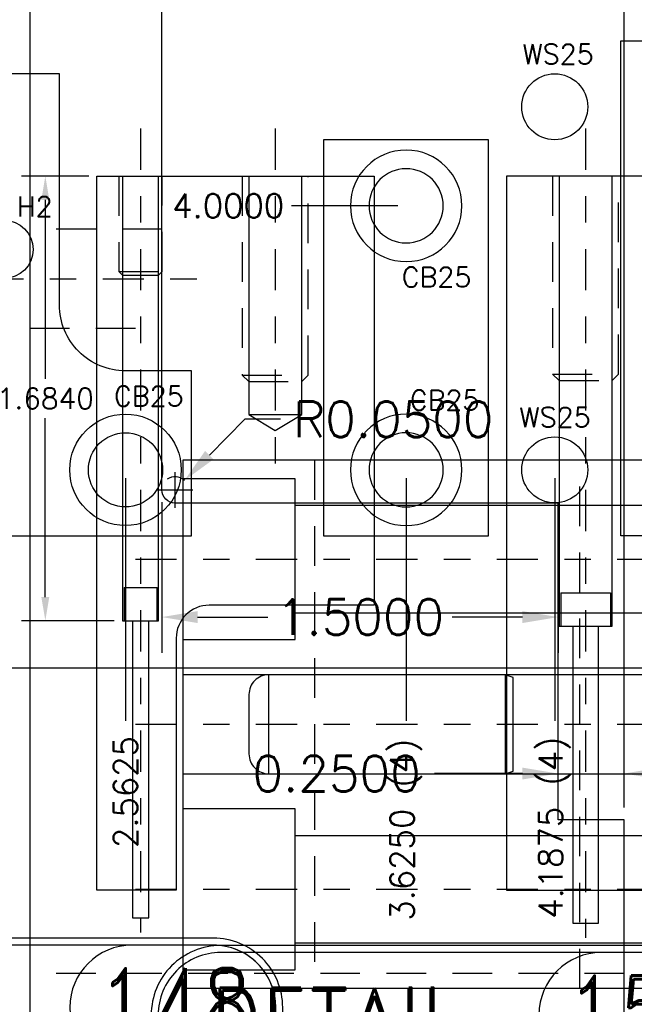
# Model space of a CAD drawing. Header units: inches. Extents: x -77 to 299, y -110 to 144.
# Tile 20 of 256: x -1.93 to 0.4, y -47.82 to -44.1. Entities that reach past the tile are written whole.
import ezdxf
from ezdxf.enums import TextEntityAlignment as Align

# ---------------------------------------------------------------- set-up
doc = ezdxf.new("R2010")
doc.units = ezdxf.units.IN
doc.header["$MEASUREMENT"] = 0
doc.linetypes.add('CENTER', pattern=[0.249, 0.156, -0.031, 0.031, -0.031])
doc.linetypes.add('HIDDEN', pattern=[0.225, 0.15, -0.075])
doc.layers.get('DEFPOINTS').update_dxf_attribs({"color": 8})
for name, color, linetype in [('SVA-M-C', 74, 'CENTER'), ('SVA-M-H', 4, 'HIDDEN'), ('SVA-M-S', 8, 'Continuous'), ('SVD-M-C', 74, 'CENTER'), ('SVD-M-D', 42, 'Continuous'), ('SVD-M-H', 4, 'HIDDEN'), ('SVD-M-S', 8, 'Continuous'), ('SVE-M-C', 74, 'CENTER'), ('SVE-M-D', 42, 'Continuous'), ('SVE-M-H', 4, 'HIDDEN'), ('SVE-M-M', 233, 'Continuous'), ('SVE-M-S', 8, 'Continuous'), ('SVF-M-d', 42, 'Continuous'), ('SVF-M-D2', 42, 'Continuous'), ('SVF-M-M', 233, 'Continuous'), ('SVF-M-S', 8, 'Continuous')]:
    doc.layers.add(name, color=color, linetype=linetype)
doc.styles.add('DIEMAKER', font='SIMPLEX.shx')
doc.styles.add('MONOTXT', font='MONOTXT')
doc.styles.add('R', font='ROMAND.SHX')
doc.styles.get("Standard").update_dxf_attribs({"font": 'txt.shx'})
doc.dimstyles.get("Standard").update_dxf_attribs({"dimtxt": 0.18, "dimasz": 0.18, "dimexe": 0.18, "dimexo": 0.0625, "dimgap": 0.09, "dimtad": 0, "dimtih": 1, "dimtoh": 1, "dimdec": 4, "dimzin": 0, "dimdsep": 46, "dimtxsty": 'Standard', "dimcen": 0.09, "dimadec": 0, "dimazin": 0, "dimtfac": 1, "dimtdec": 4, "dimtofl": 0, "dimtmove": 0, "dimatfit": 3, "dimfxl": 0, "dimtolj": 1, "dimtzin": 0, "dimarcsym": 0})
doc.dimstyles.new('STANDARD$0', dxfattribs={"dimtxt": 0.156, "dimasz": 0.18, "dimexe": 0.18, "dimexo": 0.0625, "dimgap": 0.07, "dimtad": 0, "dimtih": 1, "dimtoh": 1, "dimdec": 4, "dimzin": 4, "dimdsep": 46, "dimtxsty": 'Standard', "dimcen": 0.09, "dimclrd": 2, "dimclre": 2, "dimclrt": 2, "dimadec": 4, "dimazin": 0, "dimtfac": 1, "dimtdec": 4, "dimtofl": 0, "dimtmove": 0, "dimatfit": 3, "dimfxl": 0, "dimtolj": 1, "dimtzin": 0, "dimarcsym": 0})

# ---------------------------------------------------------------- blocks, each defined once
blk = doc.blocks.new('*D506')
at = {"layer": 'DEFPOINTS', "color": 0}
for p in [(0.1065, -46.9502), (0.1065, -47.1261), (0.3565, -47.1261)]:
    blk.add_point(p, dxfattribs=at)
at = {"layer": 'SVD-M-D', "color": 0, "lineweight": -2}
for p, q in [((0.1065, -47.0793), (0.1065, -46.8152)), ((0.3565, -47.0793), (0.3565, -46.8152)), ((-0.0285, -46.9502), (-0.3608, -46.9502)), ((0.4915, -46.9502), (0.6265, -46.9502))]:
    blk.add_line(p, q, dxfattribs=at)
at = {"layer": 'SVD-M-D', "color": 0}
for points in [[(-0.0285, -46.9277), (-0.0285, -46.9727), (0.1065, -46.9502)], [(0.4915, -46.9277), (0.4915, -46.9727), (0.3565, -46.9502)]]:
    blk.add_solid(points, dxfattribs=at)
at = {"layer": 'SVD-M-D', "color": 0, "insert": (-0.732, -46.9502), "char_height": 0.135, "attachment_point": 5}
blk.add_mtext('\\A1;0.2500', dxfattribs=at)
blk = doc.blocks.new('*D453')
at = {"layer": 'DEFPOINTS', "color": 0}
for p in [(-1.3084, -45.8405), (-1.3435, -45.8761)]:
    blk.add_point(p, dxfattribs=at)
at = {"layer": 'SVD-M-D', "color": 0, "lineweight": -2}
for p, q in [((-1.0798, -45.6083), (-1.2137, -45.7443)), ((-0.9448, -45.6083), (-1.0798, -45.6083)), ((-1.3435, -45.9436), (-1.3435, -45.8086)), ((-1.411, -45.8761), (-1.276, -45.8761))]:
    blk.add_line(p, q, dxfattribs=at)
blk.add_arc((-1.3435, -45.8761), 0.05, 45.442, 126.2852, dxfattribs=at)
at = {"layer": 'SVD-M-D', "color": 0}
blk.add_solid([(-1.2298, -45.7285), (-1.1977, -45.7601), (-1.3084, -45.8405)], dxfattribs=at)
at = {"layer": 'SVD-M-D', "color": 0, "insert": (-0.5173, -45.6083), "char_height": 0.135, "attachment_point": 5}
blk.add_mtext('\\A1;R0.0500', dxfattribs=at)
blk = doc.blocks.new('*D510')
at = {"layer": 'DEFPOINTS', "color": 0}
for p in [(-2.3685, -42.1814), (-2.3685, -43.035), (0.3565, -47.1261)]:
    blk.add_point(p, dxfattribs=at)
at = {"layer": 'SVD-M-D', "color": 0, "lineweight": -2}
for p, q in [((-2.3685, -42.9881), (-2.3685, -42.0464)), ((0.3565, -47.0793), (0.3565, -42.0464)), ((-2.2335, -42.1814), (-1.2655, -42.1814)), ((0.2215, -42.1814), (-0.478, -42.1814))]:
    blk.add_line(p, q, dxfattribs=at)
at = {"layer": 'SVD-M-D', "color": 0}
for points in [[(-2.2335, -42.1589), (-2.2335, -42.2039), (-2.3685, -42.1814)], [(0.2215, -42.1589), (0.2215, -42.2039), (0.3565, -42.1814)]]:
    blk.add_solid(points, dxfattribs=at)
at = {"layer": 'SVD-M-D', "color": 0, "insert": (-0.8717, -42.1814), "char_height": 0.135, "attachment_point": 5}
blk.add_mtext('\\A1;2.7250', dxfattribs=at)
blk = doc.blocks.new('*D511')
at = {"layer": 'DEFPOINTS', "color": 0}
for p in [(-1.3935, -45.8761), (0.1065, -45.9261), (0.1065, -46.3577)]:
    blk.add_point(p, dxfattribs=at)
at = {"layer": 'SVD-M-D', "color": 0, "lineweight": -2}
for p, q in [((-1.3935, -45.923), (-1.3935, -46.4927)), ((0.1065, -45.973), (0.1065, -46.4927)), ((-1.2585, -46.3577), (-0.9923, -46.3577)), ((-0.0285, -46.3577), (-0.2948, -46.3577))]:
    blk.add_line(p, q, dxfattribs=at)
at = {"layer": 'SVD-M-D', "color": 0}
for points in [[(-1.2585, -46.3352), (-1.2585, -46.3802), (-1.3935, -46.3577)], [(-0.0285, -46.3352), (-0.0285, -46.3802), (0.1065, -46.3577)]]:
    blk.add_solid(points, dxfattribs=at)
at = {"layer": 'SVD-M-D', "color": 0, "insert": (-0.6435, -46.3577), "char_height": 0.135, "attachment_point": 5}
blk.add_mtext('\\A1;1.5000', dxfattribs=at)
blk = doc.blocks.new('dm108902')
at = {"layer": 'SVF-M-S'}
for radius in [0.211, 0.1405]:
    blk.add_circle((0, 0), radius, dxfattribs=at)
blk = doc.blocks.new('dm108889')
at = {"layer": 'SVF-M-S'}
blk.add_circle((0, 0), 0.125, dxfattribs=at)
blk = doc.blocks.new('dm108928')
at = {"layer": 'SVF-M-S'}
blk.add_circle((0, 0), 0.1105, dxfattribs=at)
blk = doc.blocks.new('dm108929')
at = {"layer": 'SVF-M-S'}
for radius in [0.211, 0.1405]:
    blk.add_circle((0, 0), radius, dxfattribs=at)
blk = doc.blocks.new('*D1441')
at = {"layer": 'DEFPOINTS', "color": 0}
for p in [(-4.0938, -40.8002), (-0.9023, -44.8002), (-0.4688, -44.8002)]:
    blk.add_point(p, dxfattribs=at)
at = {"layer": 'SVF-M-d', "color": 0, "lineweight": -2}
blk.add_line((-0.5, -44.8002), (-0.9023, -44.8002), dxfattribs=at)
at = {"layer": 'SVF-M-d', "color": 0, "insert": (-1.1423, -44.8002), "char_height": 0.09, "attachment_point": 5}
blk.add_mtext('\\A1;4.0000', dxfattribs=at)
blk = doc.blocks.new('*D1452')
at = {"layer": 'DEFPOINTS', "color": 0}
for p in [(-4.0938, -40.8002), (2.5937, -44.4252), (3.9812, -44.4252)]:
    blk.add_point(p, dxfattribs=at)
at = {"layer": 'SVF-M-d', "color": 0, "lineweight": -2}
blk.add_line((2.625, -44.4252), (3.9812, -44.4252), dxfattribs=at)
at = {"layer": 'SVF-M-d', "color": 0, "insert": (4.3937, -44.4252), "char_height": 0.09, "attachment_point": 5}
blk.add_mtext('\\A1;3.6250 (3)', dxfattribs=at)
blk = doc.blocks.new('*D1453')
at = {"layer": 'DEFPOINTS', "color": 0}
for p in [(-4.0938, -40.8002), (1.5937, -44.6752), (3.9812, -44.6752)]:
    blk.add_point(p, dxfattribs=at)
at = {"layer": 'SVF-M-d', "color": 0, "lineweight": -2}
blk.add_line((1.625, -44.6752), (3.9812, -44.6752), dxfattribs=at)
at = {"layer": 'SVF-M-d', "color": 0, "insert": (4.2437, -44.6752), "char_height": 0.09, "attachment_point": 5}
blk.add_mtext('\\A1;3.8750', dxfattribs=at)
blk = doc.blocks.new('*D1454')
at = {"layer": 'DEFPOINTS', "color": 0}
for p in [(-4.0938, -40.8002), (0.8437, -44.9002), (1.0009, -44.9002)]:
    blk.add_point(p, dxfattribs=at)
at = {"layer": 'SVF-M-d', "color": 0, "lineweight": -2}
blk.add_line((0.875, -44.9002), (1.0009, -44.9002), dxfattribs=at)
at = {"layer": 'SVF-M-d', "color": 0, "insert": (1.2334, -44.9002), "char_height": 0.09, "attachment_point": 5}
blk.add_mtext('\\A1;4.1000', dxfattribs=at)
blk = doc.blocks.new('*D1455')
at = {"layer": 'DEFPOINTS', "color": 0}
for p in [(-4.0938, -40.8002), (0.8437, -45.3252), (1.0009, -45.3252)]:
    blk.add_point(p, dxfattribs=at)
at = {"layer": 'SVF-M-d', "color": 0, "lineweight": -2}
blk.add_line((0.875, -45.3252), (1.0009, -45.3252), dxfattribs=at)
at = {"layer": 'SVF-M-d', "color": 0, "insert": (1.2634, -45.3252), "char_height": 0.09, "attachment_point": 5}
blk.add_mtext('\\A1;4.5250', dxfattribs=at)
blk = doc.blocks.new('*D1456')
at = {"layer": 'DEFPOINTS', "color": 0}
for p in [(-4.0938, -40.8002), (1.3512, -45.5502), (1.5937, -45.5502)]:
    blk.add_point(p, dxfattribs=at)
at = {"layer": 'SVF-M-d', "color": 0, "lineweight": -2}
blk.add_line((1.5625, -45.5502), (1.3512, -45.5502), dxfattribs=at)
at = {"layer": 'SVF-M-d', "color": 0, "insert": (1.0962, -45.5502), "char_height": 0.09, "attachment_point": 5}
blk.add_mtext('\\A1;4.7500', dxfattribs=at)
blk = doc.blocks.new('*D1457')
at = {"layer": 'DEFPOINTS', "color": 0}
for p in [(-4.0938, -40.8002), (2.5937, -45.566), (3.9812, -45.566)]:
    blk.add_point(p, dxfattribs=at)
at = {"layer": 'SVF-M-d', "color": 0, "lineweight": -2}
blk.add_line((2.625, -45.566), (3.9812, -45.566), dxfattribs=at)
at = {"layer": 'SVF-M-d', "color": 0, "insert": (4.2512, -45.566), "char_height": 0.09, "attachment_point": 5}
blk.add_mtext('\\A1;4.7658', dxfattribs=at)
blk = doc.blocks.new('*D1465')
at = {"layer": 'DEFPOINTS', "color": 0}
for p in [(-4.0938, -40.8002), (-1.5313, -45.8002), (-1.5313, -46.7502)]:
    blk.add_point(p, dxfattribs=at)
at = {"layer": 'SVF-M-d', "color": 0, "lineweight": -2}
blk.add_line((-1.5313, -45.8314), (-1.5313, -46.7502), dxfattribs=at)
at = {"layer": 'SVF-M-d', "color": 0, "insert": (-1.5313, -47.0202), "char_height": 0.09, "attachment_point": 5, "rotation": 90}
blk.add_mtext('\\A1;2.5625', dxfattribs=at)
blk = doc.blocks.new('*D1466')
at = {"layer": 'DEFPOINTS', "color": 0}
for p in [(-4.0938, -40.8002), (-0.4688, -45.8002), (-0.4688, -46.7502)]:
    blk.add_point(p, dxfattribs=at)
at = {"layer": 'SVF-M-d', "color": 0, "lineweight": -2}
blk.add_line((-0.4688, -45.8314), (-0.4688, -46.7502), dxfattribs=at)
at = {"layer": 'SVF-M-d', "color": 0, "insert": (-0.4688, -47.1627), "char_height": 0.09, "attachment_point": 5, "rotation": 90}
blk.add_mtext('\\A1;3.6250 (4)', dxfattribs=at)
blk = doc.blocks.new('*D1467')
at = {"layer": 'DEFPOINTS', "color": 0}
for p in [(-4.0938, -40.8002), (0.0937, -45.8002), (0.0937, -46.7502)]:
    blk.add_point(p, dxfattribs=at)
at = {"layer": 'SVF-M-d', "color": 0, "lineweight": -2}
blk.add_line((0.0937, -45.8314), (0.0937, -46.7502), dxfattribs=at)
at = {"layer": 'SVF-M-d', "color": 0, "insert": (0.0937, -47.1552), "char_height": 0.09, "attachment_point": 5, "rotation": 90}
blk.add_mtext('\\A1;4.1875 (4)', dxfattribs=at)
blk = doc.blocks.new('*D1468')
at = {"layer": 'DEFPOINTS', "color": 0}
for p in [(-4.0938, -40.8002), (0.8437, -45.8002), (0.8437, -46.7502)]:
    blk.add_point(p, dxfattribs=at)
at = {"layer": 'SVF-M-d', "color": 0, "lineweight": -2}
blk.add_line((0.8437, -45.8314), (0.8437, -46.7502), dxfattribs=at)
at = {"layer": 'SVF-M-d', "color": 0, "insert": (0.8437, -47.1702), "char_height": 0.09, "attachment_point": 5, "rotation": 90}
blk.add_mtext('\\A1;4.9375 (8)', dxfattribs=at)
blk = doc.blocks.new('*D1469')
at = {"layer": 'DEFPOINTS', "color": 0}
for p in [(-4.0938, -40.8002), (1.5937, -45.5502), (1.5937, -46.7502)]:
    blk.add_point(p, dxfattribs=at)
at = {"layer": 'SVF-M-d', "color": 0, "lineweight": -2}
blk.add_line((1.5937, -45.5814), (1.5937, -46.7502), dxfattribs=at)
at = {"layer": 'SVF-M-d', "color": 0, "insert": (1.5937, -47.1702), "char_height": 0.09, "attachment_point": 5, "rotation": 90}
blk.add_mtext('\\A1;5.6875 (4)', dxfattribs=at)
blk = doc.blocks.new('*D1470')
at = {"layer": 'DEFPOINTS', "color": 0}
for p in [(-4.0938, -40.8002), (2.5937, -45.566), (2.5937, -46.7502)]:
    blk.add_point(p, dxfattribs=at)
at = {"layer": 'SVF-M-d', "color": 0, "lineweight": -2}
blk.add_line((2.5937, -45.5973), (2.5937, -46.7502), dxfattribs=at)
at = {"layer": 'SVF-M-d', "color": 0, "insert": (2.5937, -47.1702), "char_height": 0.09, "attachment_point": 5, "rotation": 90}
blk.add_mtext('\\A1;6.6875 (4)', dxfattribs=at)
blk = doc.blocks.new('dmdl01')
at = {"style": 'DIEMAKER'}
blk.add_attdef('PTID', text='', height=1, dxfattribs=at).set_placement((0, 0), align=Align.MIDDLE)
at = {"style": 'DIEMAKER', "flags": 1}
for tag, p in [('ENTTYP', (0, -1.523)), ('PTDESC', (0, -3.045))]:
    blk.add_attdef(tag, text='', height=1, dxfattribs=at).set_placement(p, align=Align.MIDDLE)
blk = doc.blocks.new('DMDT001')
for p, q in [((0.7257, 0.1211), (1.2132, 0.1211)), ((-0.6188, -1.8033), (0.1437, -1.8033)), ((0.295, -1.8033), (1.4368, -1.8033)), ((-0.6188, -2.0057), (0.1437, -2.0057)), ((0.295, -2.0057), (1.4368, -2.0057)), ((-0.6188, -2.2081), (0.1437, -2.2081)), ((0.295, -2.2081), (1.4368, -2.2081)), ((-0.6188, -2.4105), (0.1437, -2.4105)), ((0.295, -2.4105), (1.4368, -2.4105))]:
    blk.add_line(p, q)
for points in [[(-1.5618, -2.6113), (1.2132, -2.6113, 0.414214), (1.6302, -2.1943), (1.6302, 0.4961, 0.414214), (1.2132, 0.9131), (-1.5618, 0.9131, 0.414214), (-1.9788, 0.4961), (-1.9788, -2.1943, 0.414214)], [(-1.5618, -1.4726), (1.2132, -1.4726, 0.414214), (1.5882, -1.0976), (1.5882, 0.4961, 0.414214), (1.2132, 0.8711), (-1.5618, 0.8711, 0.414214), (-1.9368, 0.4961), (-1.9368, -1.0976, 0.414214)], [(-1.5618, -2.5693), (1.2132, -2.5693, 0.414214), (1.5882, -2.1943), (1.5882, -1.8851, 0.414214), (1.2132, -1.5101), (-1.5618, -1.5101, 0.414214), (-1.9368, -1.8851), (-1.9368, -2.1943, 0.414214)]]:
    blk.add_lwpolyline(points, format="xyb", close=True)
for centre, start, end in [((0.7257, 0.4961), 90, 270), ((1.2132, 0.4961), 270, 90)]:
    blk.add_arc(centre, 0.375, start, end)
at = {"color": 42}
for s, height, style, p in [('DETAIL', 0.34395, 'R', (-1.6251, 0.3158)), ('X=', 0.1875, 'MONOTXT', (-1.8306, -0.2918)), ('Y=', 0.1875, 'MONOTXT', (-1.8339, -0.6443)), ('Z=', 0.1875, 'MONOTXT', (-1.8372, -0.9969)), ('REQ', 0.1875, 'MONOTXT', (0.9986, -0.9969)), ('PROGRAMMED', 0.12, 'DIEMAKER', (-1.8247, -1.8035)), ('SET-UP', 0.12, 'DIEMAKER', (-1.8247, -2.0053)), ('RAN', 0.12, 'DIEMAKER', (-1.8247, -2.2071)), ('CHECKED OK', 0.12, 'DIEMAKER', (-1.8247, -2.4089))]:
    blk.add_text(s, height=height, dxfattribs=dict(at, style=style)).set_placement(p)
for p in [(-0.3953, -1.799), (-0.3953, -2.0014), (-0.3953, -2.2038), (-0.3953, -2.4062)]:
    blk.add_text('/ /', height=0.12107).set_placement(p)
at = {"color": 42, "style": 'R', "width": 0.571895}
blk.add_attdef('DET#', text='', height=0.45, dxfattribs=at).set_placement((0.5139, 0.282), (1.4514, 0.282), align=Align.FIT)
at = {"color": 42, "style": 'DIEMAKER'}
for tag, p in [('XDIM', (-1.4342, -0.2918)), ('YDIM', (-1.4375, -0.6443)), ('ZDIM', (-1.4408, -0.9969))]:
    blk.add_attdef(tag, p, '', height=0.1875, dxfattribs=at)
for tag, p in [('MATL', (1.513, -0.2918)), ('H/T', (1.4952, -0.6443)), ('QTY#', (0.8173, -0.9969))]:
    blk.add_attdef(tag, text='', height=0.1875, dxfattribs=at).set_placement(p, align=Align.RIGHT)
at = {"color": 42, "style": 'DIEMAKER', "width": 5.370504, "flags": 4}
blk.add_attdef('DE#1', text='', height=0.1875, dxfattribs=at).set_placement((-1.6994, -1.3715), (1.3694, -1.3715), align=Align.FIT)
at = {"color": 42, "style": 'DIEMAKER', "flags": 5}
for tag, p in [('DE#2', (-1.8615, -2.8611)), ('DE#3', (-1.8533, -3.1611))]:
    blk.add_attdef(tag, p, '', height=0.1875, dxfattribs=at)
blk = doc.blocks.new('*D2668')
at = {"layer": 'DEFPOINTS', "color": 0}
for p in [(-1.8347, -44.6878), (-1.6393, -44.6878), (-1.5423, -46.3718)]:
    blk.add_point(p, dxfattribs=at)
at = {"layer": 'SVE-M-D', "color": 2, "lineweight": -2}
for p, q in [((-1.6705, -44.6878), (-1.9247, -44.6878)), ((-1.8347, -44.7778), (-1.8347, -45.4558)), ((-1.8347, -46.2818), (-1.8347, -45.6038)), ((-1.5735, -46.3718), (-1.9247, -46.3718))]:
    blk.add_line(p, q, dxfattribs=at)
at = {"layer": 'SVE-M-D', "color": 2}
for points in [[(-1.8497, -44.7778), (-1.8197, -44.7778), (-1.8347, -44.6878)], [(-1.8497, -46.2818), (-1.8197, -46.2818), (-1.8347, -46.3718)]]:
    blk.add_solid(points, dxfattribs=at)
at = {"layer": 'SVE-M-D', "color": 2, "insert": (-1.8347, -45.5298), "char_height": 0.078, "attachment_point": 5}
blk.add_mtext('\\A1;1.6840', dxfattribs=at)

msp = doc.modelspace()

# ---------------------------------------------------------------- linework, layer by layer
at = {"layer": 'SVA-M-C'}
for p, q in [((-1.49368, -46.13855), (0.86632, -46.13855)), ((-1.49368, -46.76355), (0.86632, -46.76355)), ((-1.49368, -47.38855), (0.86632, -47.38855))]:
    msp.add_line(p, q, dxfattribs=at)
at = {"layer": 'SVA-M-H'}
for p, q in [((-0.81618, -45.76355), (-0.81618, -47.76355)), ((0.18882, -47.76355), (0.18882, -45.76355))]:
    msp.add_line(p, q, dxfattribs=at)
at = {"layer": 'SVA-M-S'}
for p, q in [((-0.88868, -46.34155), (-0.88868, -45.93555)), ((-0.88868, -47.59155), (-0.88868, -47.18555))]:
    msp.add_line(p, q, dxfattribs=at)
msp.add_lwpolyline([(0.68632, -45.76355), (-1.31368, -45.76355), (-1.31368, -47.76355), (0.68632, -47.76355)], close=True, dxfattribs=at)
for points in [[(-1.31368, -46.44305), (-0.88868, -46.44305), (-0.88868, -46.34155), (0.68632, -46.34155), (0.68632, -45.93555), (-0.88868, -45.93555), (-0.88868, -45.83405), (-1.31368, -45.83405)], [(0.68632, -46.57605), (-0.09368, -46.57605), (-0.98868, -46.57605), (-1.31368, -46.57605)], [(-0.09368, -46.95105), (-0.06368, -46.94105), (-0.06368, -46.58605), (-0.09368, -46.57605), (-0.09368, -46.95105)], [(-1.31368, -46.95105), (-0.98868, -46.95105), (-0.09368, -46.95105), (0.68632, -46.95105)], [(-1.31368, -47.69305), (-0.88868, -47.69305), (-0.88868, -47.59155), (0.68632, -47.59155), (0.68632, -47.18555), (-0.88868, -47.18555), (-0.88868, -47.08405), (-1.31368, -47.08405)]]:
    msp.add_lwpolyline(points, dxfattribs=at)
msp.add_lwpolyline([(-0.98868, -46.95105), (-0.98868, -46.57605, 0.4142136), (-1.06368, -46.65105), (-1.06368, -46.87605, 0.4142136), (-0.98868, -46.95105, 0.4142136)], format="xyb", dxfattribs=at)
at = {"layer": 'SVD-M-C'}
msp.add_line((-2.07352, -45.07613), (-1.21352, -45.07613), dxfattribs=at)
at = {"layer": 'SVD-M-H'}
for p, q in [((-1.39352, -44.88863), (-1.89352, -44.88863)), ((-1.89352, -45.26363), (-1.39352, -45.26363)), ((0.35648, -47.70697), (-1.89352, -47.70697))]:
    msp.add_line(p, q, dxfattribs=at)
at = {"layer": 'SVD-M-S'}
msp.add_lwpolyline([(-1.34352, -45.92613, -0.4142136), (-1.39352, -45.87613), (-1.39352, -43.03497), (-2.36852, -43.03497), (-2.36852, -43.67797), (-1.94352, -43.67797, -0.4142136), (-1.89352, -43.72797), (-1.89352, -48.28497), (0.35648, -48.28497), (0.35648, -47.12613), (0.10648, -47.12613), (0.10648, -45.92613)], format="xyb", close=True, dxfattribs=at)
at = {"layer": 'SVE-M-C'}
for p, q in [((-1.4743, -44.5078), (-1.4743, -47.5518)), ((-1.4743, -44.5078), (-1.4743, -45.78661)), ((-1.4743, -44.5078), (-1.4743, -45.4086)), ((-0.9643, -44.5078), (-0.9643, -45.8311)), ((0.2107, -44.5078), (0.2107, -47.5718)), ((0.2107, -44.5078), (0.2107, -46.9561))]:
    msp.add_line(p, q, dxfattribs=at)
at = {"layer": 'SVE-M-H'}
for p, q in [((-1.5563, -45.0488), (-1.3923, -45.0488)), ((-1.0893, -45.4413), (-0.8393, -45.4413)), ((0.0857, -45.4378), (0.3357, -45.4378))]:
    msp.add_line(p, q, dxfattribs=at)
for points in [[(-1.5563, -44.6878), (-1.5563, -45.0488), (-1.5423, -45.0628), (-1.4063, -45.0628), (-1.3923, -45.0488), (-1.3923, -44.6878)], [(-1.0893, -44.6878), (-1.0893, -45.4413), (-1.0648, -45.4658), (-0.8638, -45.4658), (-0.8393, -45.4413), (-0.8393, -44.6878)], [(0.0857, -44.6878), (0.0857, -45.4378), (0.1102, -45.4623), (0.3112, -45.4623), (0.3357, -45.4378), (0.3357, -44.6878)]]:
    msp.add_lwpolyline(points, dxfattribs=at)
at = {"layer": 'SVE-M-S'}
for p, q in [((-1.0648, -45.5908), (-0.8638, -45.5908)), ((-1.5368, -46.2458), (-1.4118, -46.2458)), ((0.11695, -46.2658), (0.11695, -46.3918)), ((0.11695, -46.2658), (0.30445, -46.2658)), ((0.30445, -46.2658), (0.30445, -46.3918)), ((-1.5423, -46.3718), (-1.4063, -46.3718)), ((-1.50515, -46.3718), (-1.44255, -46.3718)), ((0.1622, -46.3918), (0.2592, -46.3918))]:
    msp.add_line(p, q, dxfattribs=at)
msp.add_lwpolyline([(-1.63929, -47.3918), (-1.63929, -44.6878), (-0.5893, -44.6878), (-0.5893, -46.3128), (-1.2143, -46.3128, 0.4142136), (-1.3393, -46.4378), (-1.3393, -47.3918)], format="xyb", close=True, dxfattribs=at)
for points in [[(-1.5423, -44.6878), (-1.5423, -46.3718)], [(-1.4063, -46.3718), (-1.4063, -44.6878)], [(-1.0648, -44.6878), (-1.0648, -45.5908), (-0.9643, -45.6511), (-0.8638, -45.5908), (-0.8638, -44.6878)], [(0.1102, -44.6878), (0.1102, -46.3918), (0.1622, -46.3918), (0.1622, -47.5168), (0.2592, -47.5168), (0.2592, -46.3918), (0.3112, -46.3918), (0.3112, -44.6878)], [(-1.5368, -46.2458), (-1.5368, -46.3718), (-1.50515, -46.3718), (-1.50515, -47.4968), (-1.44255, -47.4968), (-1.44255, -46.3718), (-1.4118, -46.3718), (-1.4118, -46.2458)]]:
    msp.add_lwpolyline(points, dxfattribs=at)
msp.add_lwpolyline([(-0.0893, -47.3918), (1.40224, -47.3918), (1.40224, -44.6878), (-0.0893, -44.6878)], close=True, dxfattribs=at)
at = {"layer": 'SVF-M-S'}
for points in [[(-4.09379, -46.55019), (3.78122, -46.55019), (3.78122, -40.80019), (-4.09379, -40.80019)], [(0.34371, -46.05019), (0.34371, -44.17519), (1.84371, -44.17519), (1.84371, -46.05019)], [(-0.78129, -44.55019), (-0.78129, -46.05019), (-0.15629, -46.05019), (-0.15629, -44.55019)]]:
    msp.add_lwpolyline(points, close=True, dxfattribs=at)
msp.add_lwpolyline([(-1.78129, -44.30019), (-3.09379, -44.30019), (-3.09379, -46.05019), (-1.28129, -46.05019), (-1.28129, -45.42519), (-1.53129, -45.42519, -0.4142136), (-1.78129, -45.17519)], format="xyb", close=True, dxfattribs=at)

# ---------------------------------------------------------------- block references
for p in [(0.09371, -44.42519), (0.09371, -45.80019)]:
    msp.add_blockref('dm108889', p)
at = {"xscale": -1, "rotation": 284.999999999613}
for p in [(-0.46879, -44.80019), (-0.46879, -45.80019)]:
    msp.add_blockref('dm108902', p, dxfattribs=at)
for name, p, rotation in [('dm108928', (-1.99129, -44.96519), 294.9999999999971), ('dm108929', (-1.53129, -45.80019), 215.0000000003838)]:
    msp.add_blockref(name, p, dxfattribs=dict(rotation=rotation))
at = {"layer": 'SVE-M-M'}
ref = msp.add_blockref('DMDT001', (-1.96305, -48.1488), dxfattribs=dict(at, xscale=0.63, yscale=0.63, zscale=0.63))
ref.add_attrib('DET#', '148', dxfattribs={"layer": '0', "color": 42, "height": 0.2835, "style": 'R', "width": 0.767544}).set_placement((-1.63933, -47.97111), (-1.0487, -47.97111), align=Align.FIT)
ref.add_attrib('XDIM', '7.7500', (-2.8666, -48.33266), dxfattribs={"layer": '0', "color": 42, "height": 0.118125, "style": 'DIEMAKER'})
ref.add_attrib('YDIM', '4.2500', (-2.86869, -48.55474), dxfattribs={"layer": '0', "color": 42, "height": 0.118125, "style": 'DIEMAKER'})
ref.add_attrib('ZDIM', '3.0000', (-2.87077, -48.77682), dxfattribs={"layer": '0', "color": 42, "height": 0.118125, "style": 'DIEMAKER'})
ref.add_attrib('MATL', 'CPM-M4', dxfattribs={"layer": '0', "color": 42, "height": 0.118125, "style": 'DIEMAKER'}).set_placement((-1.00987, -48.33266), align=Align.RIGHT)
ref.add_attrib('H/T', '60/62', dxfattribs={"layer": '0', "color": 42, "height": 0.118125, "style": 'DIEMAKER'}).set_placement((-1.02109, -48.55474), align=Align.RIGHT)
ref.add_attrib('QTY#', '1', dxfattribs={"layer": '0', "color": 42, "height": 0.11812, "style": 'DIEMAKER'}).set_placement((-1.44815, -48.77682), align=Align.RIGHT)
ref.add_attrib('DE#1', 'Punch Burn Block', dxfattribs={"layer": '0', "color": 42, "height": 0.118125, "style": 'DIEMAKER', "width": 1.214531, "flags": 4}).set_placement((-3.03369, -49.01284), (-1.10031, -49.01284), align=Align.FIT)
at = {"layer": 'SVF-M-D2'}
ref = msp.add_blockref('dmdl01', (-0.05123, -44.38326), dxfattribs=dict(at, xscale=0.075, yscale=0.075, zscale=0.075))
ref.add_attrib('PTID', 'WS25', dxfattribs={"layer": '0', "height": 0.075, "style": 'DIEMAKER'}).set_placement((0.1061, -44.22593), align=Align.MIDDLE)
ref = msp.add_blockref('dmdl01', (-2.0218, -44.94994), dxfattribs=dict(at, xscale=0.075, yscale=0.075, zscale=0.075))
ref.add_attrib('PTID', 'H2', dxfattribs={"layer": '0', "height": 0.075, "style": 'DIEMAKER'}).set_placement((-1.87473, -44.80287), align=Align.MIDDLE)
ref = msp.add_blockref('dmdl01', (-0.57177, -45.28807), dxfattribs=dict(at, xscale=0.075, yscale=0.075, zscale=0.075))
ref.add_attrib('PTID', 'CB25', dxfattribs={"layer": '0', "height": 0.075, "style": 'DIEMAKER'}).set_placement((-0.35363, -45.06993), align=Align.MIDDLE)
ref = msp.add_blockref('dmdl01', (-1.66097, -45.73921), dxfattribs=dict(at, xscale=0.075, yscale=0.075, zscale=0.075))
ref.add_attrib('PTID', 'CB25', dxfattribs={"layer": '0', "height": 0.075, "style": 'DIEMAKER'}).set_placement((-1.44283, -45.52106), align=Align.MIDDLE)
ref = msp.add_blockref('dmdl01', (-0.54126, -45.75445), dxfattribs=dict(at, xscale=0.075, yscale=0.075, zscale=0.075))
ref.add_attrib('PTID', 'CB25', dxfattribs={"layer": '0', "height": 0.075, "style": 'DIEMAKER'}).set_placement((-0.32312, -45.53631), align=Align.MIDDLE)
ref = msp.add_blockref('dmdl01', (-0.06267, -45.75826), dxfattribs=dict(at, xscale=0.075, yscale=0.075, zscale=0.075))
ref.add_attrib('PTID', 'WS25', dxfattribs={"layer": '0', "height": 0.075, "style": 'DIEMAKER'}).set_placement((0.09466, -45.60093), align=Align.MIDDLE)
at = {"layer": 'SVF-M-M'}
ref = msp.add_blockref('DMDT001', (-0.18708, -48.17677), dxfattribs=dict(at, xscale=0.63, yscale=0.63, zscale=0.63))
ref.add_attrib('DET#', '152', dxfattribs={"layer": '0', "color": 42, "height": 0.2835, "style": 'R', "width": 0.767544}).set_placement((0.13665, -47.99908), (0.72727, -47.99908), align=Align.FIT)
ref.add_attrib('XDIM', '7.8750', (-1.09062, -48.36062), dxfattribs={"layer": '0', "color": 42, "height": 0.118125, "style": 'DIEMAKER'})
ref.add_attrib('YDIM', '5.7500', (-1.09271, -48.5827), dxfattribs={"layer": '0', "color": 42, "height": 0.118125, "style": 'DIEMAKER'})
ref.add_attrib('ZDIM', '0.5000', (-1.0948, -48.80478), dxfattribs={"layer": '0', "color": 42, "height": 0.118125, "style": 'DIEMAKER'})
ref.add_attrib('MATL', 'A-2', dxfattribs={"layer": '0', "color": 42, "height": 0.118125, "style": 'DIEMAKER'}).set_placement((0.76611, -48.36062), align=Align.RIGHT)
ref.add_attrib('H/T', 'Soft', dxfattribs={"layer": '0', "color": 42, "height": 0.118125, "style": 'DIEMAKER'}).set_placement((0.75488, -48.5827), align=Align.RIGHT)
ref.add_attrib('QTY#', '1', dxfattribs={"layer": '0', "color": 42, "height": 0.11812, "style": 'DIEMAKER'}).set_placement((0.32782, -48.80478), align=Align.RIGHT)
ref.add_attrib('DE#1', 'Bottoming Pad Burn Block', dxfattribs={"layer": '0', "color": 42, "height": 0.118125, "style": 'DIEMAKER', "width": 0.803066, "flags": 4}).set_placement((-1.25772, -49.0408), (0.67566, -49.0408), align=Align.FIT)

# ---------------------------------------------------------------- dimensions: what is measured, and where the dimension line sits
at = {"layer": 'SVD-M-D'}
for base, p2, picture, middle in [((-2.36852, -42.18136), (-2.36852, -43.03497), '*D510', (-0.87172, -42.18136)), ((0.10648, -46.95022), (0.10648, -47.12613), '*D506', (-0.73202, -46.95022))]:
    dim = msp.add_linear_dim(base=base, p1=(0.35648, -47.12613), p2=p2, dimstyle='STANDARD$0', override={"dimscale": 0.75, "dimtxt": 0.18, "dimgap": 0.09, "dimzin": 0, "dimclrd": 0, "dimclre": 0, "dimclrt": 0, "dimadec": 0}, dxfattribs=at)
    dim.commit()
    dim.dimension.update_dxf_attribs({"geometry": picture, "text_midpoint": middle, "dimtype": 160})
dim = msp.add_radius_dim(center=(-1.34352, -45.87613), mpoint=(-1.30844, -45.8405), dimstyle='Standard', override={"dimscale": 0.75}, dxfattribs=at)
dim.commit()
dim.dimension.update_dxf_attribs({"geometry": '*D453', "text_midpoint": (-0.5173, -45.6083), "dimtype": 164})
dim = msp.add_linear_dim(base=(0.10648, -46.35772), p1=(-1.39352, -45.87613), p2=(0.10648, -45.92613), dimstyle='STANDARD$0', override={"dimscale": 0.75, "dimtxt": 0.18, "dimgap": 0.09, "dimzin": 0, "dimclrd": 0, "dimclre": 0, "dimclrt": 0, "dimadec": 0}, dxfattribs=at)
dim.commit()
dim.dimension.update_dxf_attribs({"geometry": '*D511', "text_midpoint": (-0.64352, -46.35772)})
at = {"layer": 'SVE-M-D'}
dim = msp.add_linear_dim(base=(-1.83468, -44.6878), p1=(-1.5423, -46.3718), p2=(-1.63929, -44.6878), angle=90, dimstyle='STANDARD$0', override={"dimscale": 0.5, "dimfxl": 0.1}, dxfattribs=at)
dim.commit()
dim.dimension.update_dxf_attribs({"geometry": '*D2668', "text_midpoint": (-1.83468, -45.5298)})
at = {"layer": 'SVF-M-d'}
for feature_location, offset, dtype, override, picture, middle in [((-0.46879, -44.80019), (-0.43347, 0), 0, {"dimscale": 0.5}, '*D1441', (-1.14226, -44.80019)), ((2.59371, -44.42519), (1.38751, 0), 0, {"dimscale": 0.5, "dimpost": ' (3)'}, '*D1452', (4.39372, -44.42519)), ((1.59371, -44.67519), (2.38751, 0), 0, {"dimscale": 0.5}, '*D1453', (4.24372, -44.67519)), ((0.84371, -44.90019), (0.1572, 0), 0, {"dimscale": 0.5}, '*D1454', (1.23341, -44.90019)), ((0.84371, -45.32519), (0.1572, 0), 0, {"dimscale": 0.5}, '*D1455', (1.26341, -45.32519)), ((1.59371, -45.55019), (-0.24255, 0), 0, {"dimscale": 0.5}, '*D1456', (1.09616, -45.55019)), ((2.59371, -45.56601), (1.38751, 0), 0, {"dimscale": 0.5}, '*D1457', (4.25122, -45.56601)), ((-1.53129, -45.80019), (0, -0.95), 1, {"dimscale": 0.5}, '*D1465', (-1.53129, -47.02019)), ((-0.46879, -45.80019), (0, -0.95), 1, {"dimscale": 0.5, "dimpost": ' (4)'}, '*D1466', (-0.46879, -47.16269)), ((0.09371, -45.80019), (0, -0.95), 1, {"dimscale": 0.5, "dimpost": ' (4)'}, '*D1467', (0.09371, -47.15519)), ((0.84371, -45.80019), (0, -0.95), 1, {"dimscale": 0.5, "dimpost": ' (8)'}, '*D1468', (0.84371, -47.17019)), ((1.59371, -45.55019), (0, -1.2), 1, {"dimscale": 0.5, "dimpost": ' (4)'}, '*D1469', (1.59371, -47.17019)), ((2.59371, -45.56601), (0, -1.18418), 1, {"dimscale": 0.5, "dimpost": ' (4)'}, '*D1470', (2.59371, -47.17019))]:
    dim = msp.add_ordinate_dim(feature_location=feature_location, offset=offset, dtype=dtype, origin=(-4.09379, -40.80019), dimstyle='Standard', override=override, dxfattribs=at)
    dim.commit()
    dim.dimension.update_dxf_attribs({"geometry": picture, "text_midpoint": middle})

doc.saveas('drawing.dxf')
